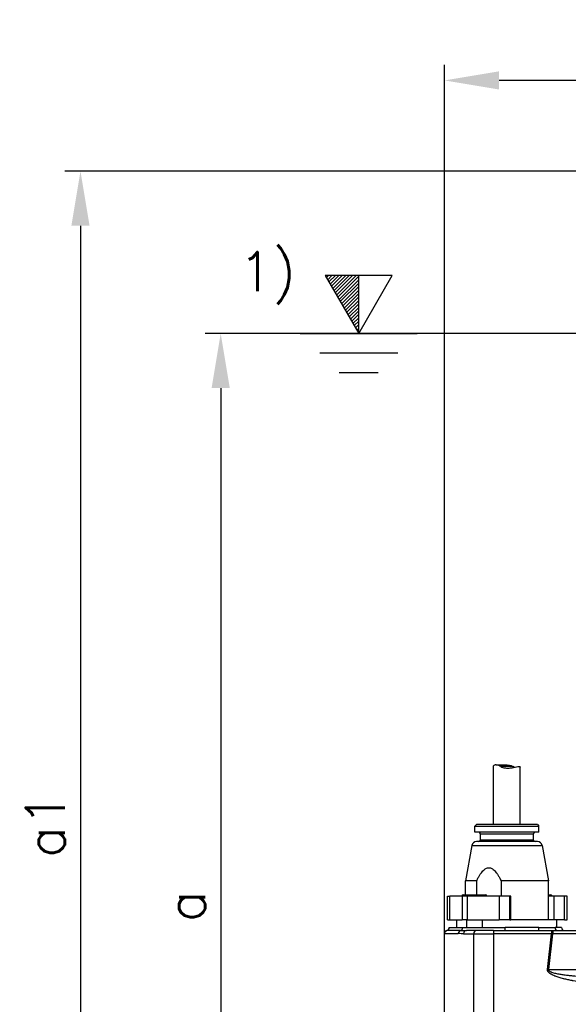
# Model space of a CAD drawing. Header units: millimetres. Extents: x 0 to 5940, y 0 to 4200.
# Tile 39 of 62: x 1606 to 1957, y 2213 to 2844. Entities that reach past the tile are written whole.
import ezdxf

# ---------------------------------------------------------------- set-up
doc = ezdxf.new("R2010")
doc.units = ezdxf.units.MM
doc.header["$LTSCALE"] = 50
doc.layers.get('DEFPOINTS').update_dxf_attribs({"linetype": 'CONTINUOUS'})
for name, color, linetype in [('02-LINIE-035', 2, 'CONTINUOUS'), ('06-MASSE1', 1, 'CONTINUOUS'), ('10-TEXT-025', 1, 'CONTINUOUS')]:
    doc.layers.add(name, color=color, linetype=linetype)
doc.styles.add('ACA_NORM', font='ROMANS.SHX')
doc.dimstyles.new('1-10', dxfattribs={"dimscale": 10, "dimtxt": 2.5, "dimasz": 3.5, "dimexe": 1, "dimexo": 0, "dimgap": 1, "dimtad": 1, "dimdec": 0, "dimzin": 0, "dimtxsty": 'ACA_NORM', "dimcen": 0, "dimadec": 0, "dimazin": 0, "dimtfac": 2.4, "dimtdec": 0, "dimtmove": 0, "dimatfit": 3, "dimfxl": 1, "dimtolj": 1, "dimtzin": 0, "dimarcsym": 0})

# ---------------------------------------------------------------- blocks, each defined once
blk = doc.blocks.new('*D7')
at = {"layer": '06-MASSE1', "color": 0, "lineweight": -2}
for p, q in [((2032.45, 2643.15), (1724.26, 2643.15)), ((1734.26, 2608.15), (1734.26, 1944.15)), ((1947.54, 1909.15), (1724.26, 1909.15))]:
    blk.add_line(p, q, dxfattribs=at)
at = {"layer": '06-MASSE1', "color": 0}
for points in [[(1728.42, 2608.15), (1740.09, 2608.15), (1734.26, 2643.15)], [(1728.42, 1944.15), (1740.09, 1944.15), (1734.26, 1909.15)]]:
    blk.add_solid(points, dxfattribs=at)
at = {"layer": 'DEFPOINTS', "color": 0}
for p in [(2032.45, 2643.15), (1734.26, 1909.15), (1947.54, 1909.15)]:
    blk.add_point(p, dxfattribs=at)
at = {"layer": '06-MASSE1', "color": 0, "insert": (1711.76, 2276.15), "char_height": 25, "attachment_point": 5, "rotation": 90, "style": 'ACA_NORM'}
blk.add_mtext('\\A1;a', dxfattribs=at)
blk = doc.blocks.new('*D8')
at = {"layer": '06-MASSE1', "color": 0, "lineweight": -2}
for p, q in [((2057.05, 2747.15), (1634.48, 2747.15)), ((1644.48, 2712.15), (1644.48, 1944.15)), ((1947.54, 1909.15), (1634.48, 1909.15))]:
    blk.add_line(p, q, dxfattribs=at)
at = {"layer": '06-MASSE1', "color": 0}
for points in [[(1638.65, 2712.15), (1650.31, 2712.15), (1644.48, 2747.15)], [(1638.65, 1944.15), (1650.31, 1944.15), (1644.48, 1909.15)]]:
    blk.add_solid(points, dxfattribs=at)
at = {"layer": 'DEFPOINTS', "color": 0}
for p in [(2057.05, 2747.15), (1644.48, 1909.15), (1947.54, 1909.15)]:
    blk.add_point(p, dxfattribs=at)
at = {"layer": '06-MASSE1', "color": 0, "insert": (1621.98, 2328.15), "char_height": 25, "attachment_point": 5, "rotation": 90, "style": 'ACA_NORM'}
blk.add_mtext('\\A1;a1', dxfattribs=at)
blk = doc.blocks.new('*D1')
at = {"layer": '06-MASSE1', "color": 0, "lineweight": -2}
for p, q in [((1877.54, 2165.97), (1877.54, 2815.19)), ((2468.55, 2162.15), (2468.55, 2815.19)), ((2433.55, 2805.19), (1912.54, 2805.19))]:
    blk.add_line(p, q, dxfattribs=at)
at = {"layer": '06-MASSE1', "color": 0}
for points in [[(1912.54, 2811.02), (1912.54, 2799.35), (1877.54, 2805.19)], [(2433.55, 2811.02), (2433.55, 2799.35), (2468.55, 2805.19)]]:
    blk.add_solid(points, dxfattribs=at)
at = {"layer": 'DEFPOINTS', "color": 0}
for p in [(1877.54, 2805.19), (1877.54, 2165.97), (2468.55, 2162.15)]:
    blk.add_point(p, dxfattribs=at)
at = {"layer": '06-MASSE1', "color": 0, "insert": (2173.05, 2827.69), "char_height": 25, "attachment_point": 5, "style": 'ACA_NORM'}
blk.add_mtext('\\A1;590', dxfattribs=at)

msp = doc.modelspace()

# ---------------------------------------------------------------- linework, layer by layer
at = {"layer": '02-LINIE-035'}
for p, q in [((1908.99, 2328.65), (1908.99, 2366.19)), ((1910.32, 2366.77), (1917.19, 2366.77)), ((1921.51, 2365.77), (1913.58, 2365.77)), ((1926.09, 2328.65), (1926.09, 2365.35)), ((1898.04, 2328.65), (1897.04, 2327.65)), ((1897.04, 2327.65), (1938.04, 2327.65)), ((1897.04, 2323.65), (1897.04, 2327.65)), ((1937.04, 2328.65), (1898.04, 2328.65)), ((1937.04, 2328.65), (1938.04, 2327.65)), ((1938.04, 2323.65), (1938.04, 2327.65)), ((1938.04, 2323.65), (1897.04, 2323.65)), ((1900.54, 2322.65), (1934.54, 2322.65)), ((1900.54, 2318.65), (1900.54, 2322.65)), ((1934.54, 2318.65), (1934.54, 2322.65)), ((1895.1, 2315.18), (1891.04, 2292.65)), ((1895.1, 2315.18), (1939.99, 2315.18)), ((1937.03, 2317.65), (1898.05, 2317.65)), ((1934.54, 2318.65), (1900.54, 2318.65)), ((1939.99, 2315.18), (1944.04, 2292.65)), ((1898.16, 2292.65), (1891.04, 2292.65)), ((1891.04, 2283.65), (1891.04, 2292.65)), ((1898.16, 2283.65), (1898.16, 2292.65)), ((1944.04, 2292.65), (1913.73, 2292.65)), ((1913.73, 2292.65), (1913.73, 2282.65)), ((1944.04, 2267.65), (1944.04, 2292.65)), ((1889.67, 2283.65), (1903.67, 2283.65)), ((1944.04, 2283.65), (1945.41, 2283.65)), ((1879.41, 2282.65), (1880.98, 2282.65)), ((1879.41, 2267.65), (1879.41, 2282.65)), ((1880.98, 2267.65), (1880.98, 2282.65)), ((1888.86, 2282.65), (1880.98, 2282.65)), ((1892.37, 2282.65), (1888.86, 2282.65)), ((1888.86, 2282.65), (1888.86, 2267.65)), ((1892.37, 2267.65), (1892.37, 2282.65)), ((1912.62, 2282.65), (1892.37, 2282.65)), ((1919.34, 2282.65), (1912.62, 2282.65)), ((1912.62, 2282.65), (1912.62, 2267.65)), ((1919.34, 2267.65), (1919.34, 2282.65)), ((1919.91, 2282.65), (1919.34, 2282.65)), ((1919.91, 2267.65), (1919.91, 2282.65)), ((1947.64, 2282.65), (1944.04, 2282.65)), ((1954.36, 2282.65), (1947.64, 2282.65)), ((1947.64, 2282.65), (1947.64, 2267.65)), ((1954.36, 2267.65), (1954.36, 2282.65)), ((1956.07, 2282.65), (1954.36, 2282.65)), ((1956.07, 2267.65), (1956.07, 2282.65)), ((1879.41, 2267.65), (1880.98, 2267.65)), ((1880.98, 2267.65), (1888.86, 2267.65)), ((1885.54, 2262.65), (1885.54, 2267.65)), ((1892.37, 2267.65), (1888.86, 2267.65)), ((1891.67, 2267.65), (1891.67, 2262.65)), ((1892.37, 2267.65), (1912.62, 2267.65)), ((1901.67, 2267.65), (1901.67, 2262.65)), ((1919.34, 2267.65), (1912.62, 2267.65)), ((1919.34, 2267.65), (1919.91, 2267.65)), ((1949.54, 2267.65), (1919.91, 2267.65)), ((1949.54, 2262.65), (1949.54, 2267.65)), ((1954.36, 2267.65), (1949.54, 2267.65)), ((1954.36, 2267.65), (1956.07, 2267.65)), ((1877.54, 2258.77), (1886.38, 2258.77)), ((1877.54, 2165.97), (1877.54, 2258.77)), ((1887.79, 2260.71), (1879.04, 2260.71)), ((1880.54, 2262.65), (1889.2, 2262.65)), ((1889.2, 2262.65), (1916.39, 2262.65)), ((1889.69, 2258.65), (1896.26, 2258.65)), ((1898.01, 2260.65), (1891.53, 2260.65)), ((1896.26, 2165.95), (1896.26, 2258.65)), ((1896.26, 2258.65), (1908.86, 2258.65)), ((1908.93, 2260.65), (1898.01, 2260.65)), ((1908.86, 2258.65), (1908.86, 2165.76)), ((1946.1, 2258.65), (1908.86, 2258.65)), ((1908.93, 2260.65), (1946.17, 2260.65)), ((1938.02, 2262.65), (1916.39, 2262.65)), ((1938.02, 2262.65), (1948.31, 2262.65)), ((1943.45, 2235.86), (1946.1, 2258.65)), ((1946.79, 2258.7), (1944.12, 2235.78)), ((1946.17, 2260.65), (1947.3, 2260.65)), ((1997.39, 2258.7), (1946.79, 2258.7)), ((1947.3, 2260.65), (1992.58, 2260.65)), ((1952.51, 2262.65), (1948.31, 2262.65)), ((1952.54, 2262.65), (1952.51, 2262.65)), ((1944.12, 2235.78), (2005.3, 2235.78))]:
    msp.add_line(p, q, dxfattribs=at)
for centre, radius, start, end in [((1899.54, 2322.65), 1, 0, 90), ((1935.54, 2322.65), 1, 90, 180), ((1898.05, 2314.65), 3, 90, 169.79603), ((1899.54, 2318.65), 1, 270, 0), ((1935.54, 2318.65), 1, 180, 270), ((1937.03, 2314.65), 3, 10.20397, 90), ((1889.67, 2282.65), 1, 90, 180), ((1903.67, 2282.65), 1, 0, 90), ((1945.41, 2282.65), 1, 0, 90), ((1879.54, 2258.77), 2, 104.47751, 180), ((1878.54, 2262.65), 2, 284.47751, 0), ((1954.54, 2262.65), 2, 180, 270)]:
    msp.add_arc(centre, radius, start, end, dxfattribs=at)
for centre, major_axis, ratio, start_param, end_param in [((1888.26, 2258.77), (0, 2), 0.9411, 0.25268, 1.570796), ((1887.32, 2262.65), (0, -2), 0.9411, 0.25268, 1.570796), ((1891.53, 2258.65), (0, 2), 0.919003, 0, 1.570796), ((1898.01, 2258.65), (0, 2), 0.87525, 0, 1.570796), ((1908.93, 2258.65), (0, 2), 0.034899, 0, 1.570796), ((1916.32, 2262.65), (0, -2), 0.034899, 0, 1.570796), ((1937.95, 2262.65), (0, -2), 0.034899, 0, 1.570796), ((1946.17, 2258.65), (0, 2), 0.034899, 0, 1.570796), ((1945.99, 2258.65), (3.05, 0.23), 0.002593, 4.746559, 4.974931), ((1947.3, 2258.65), (0, 2), 0.258819, 0, 1.544616), ((1950.3, 2262.65), (0, -2), 0.994124, 4.712389, 6.283185), ((1954.5, 2262.65), (0, -2), 0.994124, 4.712389, 6.283185), ((1943.34, 2235.86), (2.98, -0.35), 0.004035, 1.307751, 1.536124)]:
    msp.add_ellipse(centre, major_axis=major_axis, ratio=ratio, start_param=start_param, end_param=end_param, dxfattribs=at)
for points, knots in [([(1913.58, 2365.77), (1913.18, 2365.99), (1912.77, 2366.18), (1911.75, 2366.58), (1911.16, 2366.71), (1910.24, 2366.79), (1909.83, 2366.76), (1909.26, 2366.58), (1909.08, 2366.44), (1909, 2366.27), (1908.99, 2366.23), (1908.99, 2366.19)], [5.831266, 5.831266, 5.831266, 5.831266, 5.9754167, 5.9754167, 6.2084341, 6.2084341, 6.4372341, 6.4372341, 6.6660342, 6.6660342, 6.7362958, 6.7362958, 6.7362958, 6.7362958]), ([(1913.58, 2365.77), (1913.98, 2365.55), (1914.42, 2365.35), (1915.64, 2364.96), (1916.46, 2364.83), (1918, 2364.75), (1918.82, 2364.78), (1920.41, 2364.96), (1921.16, 2365.1), (1922.47, 2365.36), (1923.13, 2365.51), (1924.28, 2365.71), (1924.76, 2365.77), (1925.47, 2365.77), (1925.76, 2365.71), (1926.04, 2365.54), (1926.09, 2365.45), (1926.09, 2365.35)], [1.409341, 1.409341, 1.409341, 1.409341, 1.553492, 1.553492, 1.786509, 1.786509, 2.015309, 2.015309, 2.244109, 2.244109, 2.475329, 2.475329, 2.706549, 2.706549, 2.937769, 2.937769, 3.098727, 3.098727, 3.098727, 3.098727]), ([(1917.19, 2366.77), (1917.41, 2366.77), (1917.63, 2366.76), (1918.62, 2366.71), (1919.45, 2366.58), (1920.67, 2366.18), (1921.11, 2365.99), (1921.51, 2365.77)], [7.9837111, 7.9837111, 7.9837111, 7.9837111, 8.0485134, 8.0485134, 8.2815308, 8.2815308, 8.4256815, 8.4256815, 8.4256815, 8.4256815]), ([(1889.69, 2258.65), (1888.63, 2258.65), (1887.63, 2258.75), (1886.7, 2258.77), (1886.59, 2258.77), (1886.48, 2258.77), (1886.38, 2258.77)], [0, 0, 0, 0, 0.89649, 0.89649, 0.89649, 1, 1, 1, 1]), ([(1987.63, 2225.65), (1985.8, 2225.65), (1983.87, 2225.7), (1981.85, 2225.81), (1980.25, 2225.89), (1978.61, 2226.01), (1976.9, 2226.16), (1976.65, 2226.18), (1976.36, 2226.21), (1976.13, 2226.23), (1974.28, 2226.41), (1972.35, 2226.62), (1970.46, 2226.86), (1969.51, 2226.98), (1968.57, 2227.11), (1967.63, 2227.24), (1966.69, 2227.38), (1965.81, 2227.51), (1964.83, 2227.66), (1963.11, 2227.94), (1961.48, 2228.22), (1959.91, 2228.52), (1959.69, 2228.56), (1959.5, 2228.6), (1959.24, 2228.65), (1958.28, 2228.84), (1957.35, 2229.03), (1956.47, 2229.23), (1955.61, 2229.42), (1954.8, 2229.61), (1954.03, 2229.8), (1953.92, 2229.83), (1953.85, 2229.85), (1953.71, 2229.88), (1952.73, 2230.13), (1951.82, 2230.39), (1950.98, 2230.65), (1950.1, 2230.92), (1949.29, 2231.19), (1948.57, 2231.47), (1948.47, 2231.51), (1948.42, 2231.53), (1948.29, 2231.58), (1947.81, 2231.77), (1947.37, 2231.96), (1946.96, 2232.16), (1946.59, 2232.33), (1946.25, 2232.51), (1945.94, 2232.69), (1945.85, 2232.74), (1945.79, 2232.77), (1945.67, 2232.85), (1945.44, 2232.99), (1945.23, 2233.13), (1945.04, 2233.27), (1944.91, 2233.36), (1944.8, 2233.45), (1944.69, 2233.54), (1944.6, 2233.62), (1944.54, 2233.66), (1944.42, 2233.77), (1944.32, 2233.87), (1944.22, 2233.97), (1944.13, 2234.07), (1944.05, 2234.16), (1943.97, 2234.26), (1943.91, 2234.35), (1943.9, 2234.36), (1943.89, 2234.37), (1943.88, 2234.38), (1943.88, 2234.39), (1943.87, 2234.4), (1943.85, 2234.43), (1943.8, 2234.5), (1943.75, 2234.57), (1943.71, 2234.64), (1943.67, 2234.73), (1943.63, 2234.81), (1943.59, 2234.9), (1943.55, 2235.01), (1943.51, 2235.12), (1943.48, 2235.23), (1943.47, 2235.3), (1943.45, 2235.38), (1943.45, 2235.45), (1943.44, 2235.5), (1943.44, 2235.56), (1943.44, 2235.61), (1943.44, 2235.64), (1943.44, 2235.67), (1943.44, 2235.71), (1943.44, 2235.76), (1943.44, 2235.81), (1943.45, 2235.86)], [0, 0, 0, 0, 0.131077, 0.131077, 0.131077, 0.234375, 0.234375, 0.234375, 0.25, 0.25, 0.25, 0.375, 0.375, 0.375, 0.4375, 0.4375, 0.4375, 0.5, 0.5, 0.5, 0.609375, 0.609375, 0.609375, 0.625, 0.625, 0.625, 0.684441, 0.684441, 0.684441, 0.742188, 0.742188, 0.742188, 0.75, 0.75, 0.75, 0.807154, 0.807154, 0.807154, 0.867187, 0.867187, 0.867187, 0.875, 0.875, 0.875, 0.903643, 0.903643, 0.903643, 0.929687, 0.929687, 0.929687, 0.9375, 0.9375, 0.9375, 0.951828, 0.951828, 0.951828, 0.960937, 0.960937, 0.960937, 0.96875, 0.96875, 0.96875, 0.975915, 0.975915, 0.975915, 0.982422, 0.982422, 0.982422, 0.983398, 0.983398, 0.983398, 0.984375, 0.984375, 0.984375, 0.986733, 0.986733, 0.986733, 0.989521, 0.989521, 0.989521, 0.993125, 0.993125, 0.993125, 0.995619, 0.995619, 0.995619, 0.99731, 0.99731, 0.99731, 0.998419, 0.998419, 0.998419, 1, 1, 1, 1]), ([(1987.46, 2230.65), (1985.57, 2230.65), (1983.7, 2230.66), (1979.96, 2230.71), (1978.1, 2230.74), (1974.39, 2230.83), (1972.54, 2230.89), (1968.85, 2231.03), (1967.01, 2231.11), (1963.33, 2231.31), (1961.5, 2231.44), (1958.75, 2231.67), (1957.84, 2231.76), (1956.02, 2231.95), (1955.12, 2232.06), (1953.31, 2232.3), (1952.42, 2232.44), (1950.63, 2232.75), (1949.74, 2232.92), (1948.43, 2233.24), (1948, 2233.35), (1947.14, 2233.6), (1946.71, 2233.74), (1946.09, 2233.98), (1945.88, 2234.07), (1945.47, 2234.26), (1945.27, 2234.36), (1944.98, 2234.53), (1944.88, 2234.6), (1944.69, 2234.73), (1944.6, 2234.8), (1944.47, 2234.93), (1944.42, 2234.97), (1944.34, 2235.07), (1944.3, 2235.12), (1944.22, 2235.24), (1944.19, 2235.3), (1944.14, 2235.42), (1944.13, 2235.47), (1944.11, 2235.55), (1944.11, 2235.58), (1944.11, 2235.64), (1944.11, 2235.66), (1944.11, 2235.71), (1944.11, 2235.74), (1944.12, 2235.78)], [0, 0, 0, 0, 0.125, 0.125, 0.25, 0.25, 0.375, 0.375, 0.5, 0.5, 0.625, 0.625, 0.6875, 0.6875, 0.75, 0.75, 0.8125, 0.8125, 0.875, 0.875, 0.90625, 0.90625, 0.9375, 0.9375, 0.953125, 0.953125, 0.96875, 0.96875, 0.976562, 0.976562, 0.984375, 0.984375, 0.988281, 0.988281, 0.992188, 0.992188, 0.996094, 0.996094, 0.998047, 0.998047, 0.999023, 0.999023, 0.999512, 0.999512, 1, 1, 1, 1])]:
    msp.add_open_spline(points, degree=3, knots=knots, dxfattribs=at)
for points in [[(1922.37, 2365.34), (1922.08, 2365.47), (1921.79, 2365.61), (1921.51, 2365.77)], [(1887.79, 2260.71), (1888.8, 2260.71), (1890.06, 2260.65), (1891.53, 2260.65)]]:
    msp.add_open_spline(points, degree=3, dxfattribs=at)
msp.add_rational_spline([(1898.16, 2292.65), (1905.95, 2308.84), (1913.73, 2292.65)], [1.09087378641, 1.15632621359, 1.09087378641], degree=2, dxfattribs=at)
at = {"layer": '10-TEXT-025'}
for p, q in [((1801.2, 2680.27), (1822.63, 2643.15)), ((1822.63, 2680.27), (1801.2, 2680.27)), ((1801.95, 2678.96), (1803.27, 2680.27)), ((1802.76, 2677.56), (1805.48, 2680.27)), ((1803.57, 2676.16), (1807.68, 2680.27)), ((1804.38, 2674.76), (1809.89, 2680.27)), ((1805.19, 2673.36), (1812.1, 2680.27)), ((1806, 2671.95), (1814.31, 2680.27)), ((1806.81, 2670.55), (1816.52, 2680.27)), ((1807.62, 2669.15), (1818.73, 2680.27)), ((1808.42, 2667.75), (1820.94, 2680.27)), ((1822.63, 2643.15), (1844.06, 2680.27)), ((1844.06, 2680.27), (1822.63, 2680.27)), ((1822.63, 2643.15), (1822.63, 2680.27)), ((1809.23, 2666.35), (1822.63, 2679.75)), ((1810.04, 2664.95), (1822.63, 2677.54)), ((1810.85, 2663.55), (1822.63, 2675.33)), ((1811.66, 2662.15), (1822.63, 2673.12)), ((1812.47, 2660.75), (1822.63, 2670.91)), ((1813.28, 2659.35), (1822.63, 2668.7)), ((1814.09, 2657.95), (1822.63, 2666.49)), ((1814.89, 2656.54), (1822.63, 2664.28)), ((1815.7, 2655.14), (1822.63, 2662.07)), ((1816.51, 2653.74), (1822.63, 2659.86)), ((1817.32, 2652.34), (1822.63, 2657.65)), ((1818.13, 2650.94), (1822.63, 2655.44)), ((1818.94, 2649.54), (1822.63, 2653.23)), ((1819.75, 2648.14), (1822.63, 2651.02)), ((1820.56, 2646.74), (1822.63, 2648.81)), ((1785.13, 2643.15), (1860.13, 2643.15)), ((1821.37, 2645.34), (1822.63, 2646.6)), ((1822.17, 2643.94), (1822.63, 2644.39)), ((1797.63, 2630.65), (1847.63, 2630.65)), ((1810.13, 2618.15), (1835.13, 2618.15))]:
    msp.add_line(p, q, dxfattribs=at)

# ---------------------------------------------------------------- texts
at = {"layer": '10-TEXT-025', "style": 'ACA_NORM'}
msp.add_text('1)', height=25, dxfattribs=at).set_placement((1745.95, 2670.21))

# ---------------------------------------------------------------- dimensions: what is measured, and where the dimension line sits
at = {"layer": '06-MASSE1'}
dim = msp.add_linear_dim(base=(1877.54, 2805.19), p1=(2468.55, 2162.15), p2=(1877.54, 2165.97), dimstyle='1-10', override={"dimrnd": 5}, dxfattribs=at)
dim.commit()
dim.dimension.update_dxf_attribs({"geometry": '*D1', "text_midpoint": (2173.05, 2827.69)})
for base, p1, text, picture, middle in [((1644.48, 1909.15), (2057.05, 2747.15), 'a1', '*D8', (1621.98, 2328.15)), ((1734.26, 1909.15), (2032.45, 2643.15), 'a', '*D7', (1711.76, 2276.15))]:
    dim = msp.add_linear_dim(base=base, p1=p1, p2=(1947.54, 1909.15), angle=90, text=text, dimstyle='1-10', override={"dimrnd": 10}, dxfattribs=at)
    dim.commit()
    dim.dimension.update_dxf_attribs({"geometry": picture, "text_midpoint": middle})

doc.saveas('drawing.dxf')
